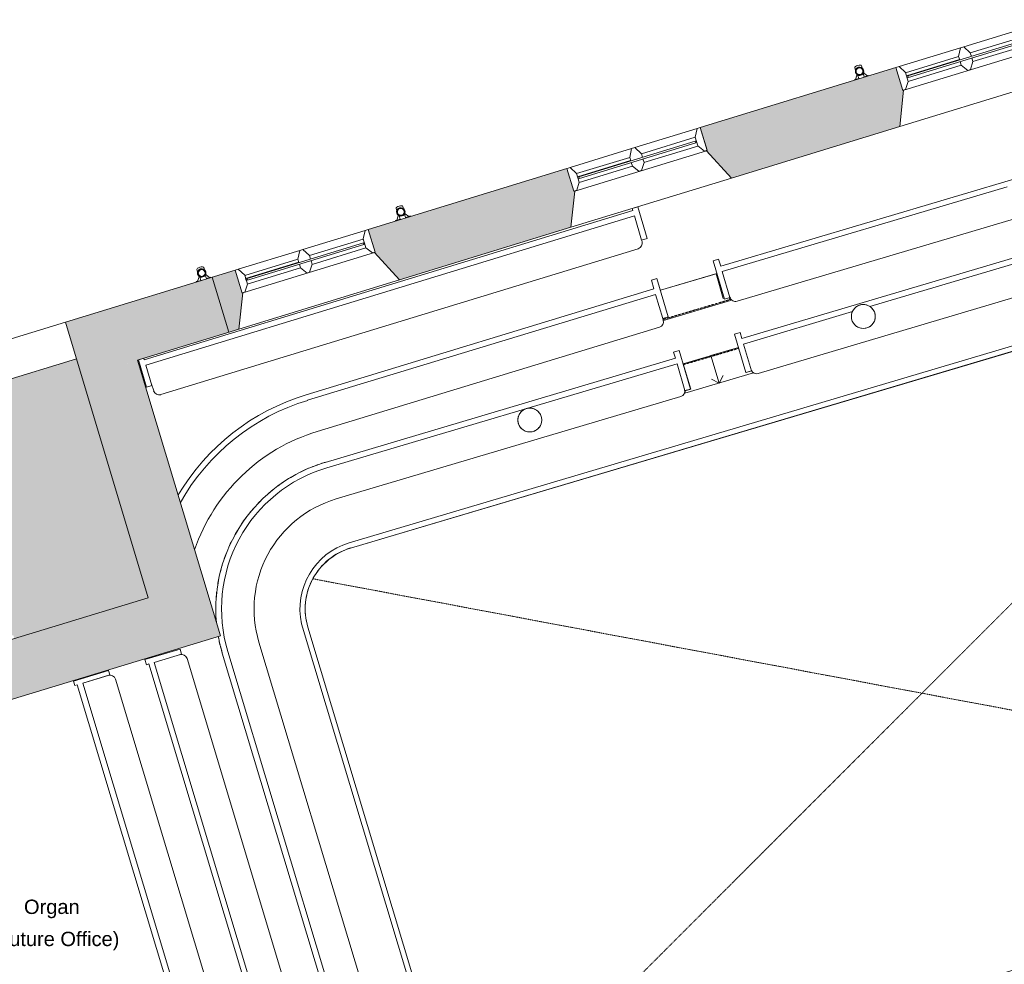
# Model space of a CAD drawing. Header units: millimetres. Extents: x -15132 to 85538, y -10653 to 24175.
# Tile 8 of 12: x -3434 to 6869, y 4700 to 14580. Entities that reach past the tile are written whole.
import ezdxf

# ---------------------------------------------------------------- set-up
doc = ezdxf.new("R2010")
doc.units = ezdxf.units.MM
doc.linetypes.add('Dash2', pattern=[3, 1.5, -1.5])
doc.linetypes.add('Overhead', pattern=[4, 2.5, -1.5])
for name, color, linetype, lineweight in [('A-AREA-IDEN', 2, 'Continuous', 9), ('A-CLNG', 13, 'Continuous', 9), ('A-DETL', 90, 'Continuous', 9), ('A-FLOR', 192, 'Continuous', 9), ('A-GENM', 13, 'Continuous', 9), ('A-GLAZ', 151, 'Continuous', 9), ('A-ROOF-PATT', 132, 'Continuous', 9), ('A-WALL', 113, 'Continuous', 9), ('A-WALL-PATT', 111, 'Continuous', 18), ('G-ANNO-TEXT', 231, 'Continuous', 9), ('I-FURN', 30, 'Continuous', 9), ('I-WALL', 2, 'Continuous', 9), ('S-STRS', 31, 'Continuous', 9), ('S-STRS-ANNO', 31, 'Continuous', 9)]:
    doc.layers.add(name, color=color, linetype=linetype, lineweight=lineweight)
doc.styles.add('Arial', font='arial.ttf', dxfattribs={"height": 150})

# ---------------------------------------------------------------- blocks, each defined once
blk = doc.blocks.new('DKA_Window_Double Arched_Chamfered Reveal - DKA_Window_Double Arched_Chamfered Reveal-4313195-01_First_Intermediate Door options')
at = {"layer": 'A-GLAZ', "lineweight": 18}
for p, q in [((-690, 475), (-724, 475)), ((-644, 395), (-690, 475)), ((-17, 475), (-63, 394)), ((-17, 475), (-63, 394)), ((18, 475), (-17, 475)), ((18, 475), (-17, 475)), ((65, 394), (18, 475)), ((65, 394), (18, 475)), ((699, 475), (653, 395)), ((733, 475), (699, 475)), ((733, 227), (733, 475)), ((-644, 299), (-644, 395)), ((-63, 360), (-644, 360)), ((-644, 360), (-644, 340)), ((-644, 340), (-630, 340)), ((-63, 394), (-63, 356)), ((-63, 394), (-63, 356)), ((-63, 356), (-63, 360)), ((-63, 338), (-63, 298)), ((-63, 338), (-63, 298)), ((65, 356), (65, 394)), ((65, 356), (65, 394)), ((65, 298), (65, 338)), ((65, 298), (65, 338)), ((653, 356), (643, 356)), ((643, 338), (653, 338)), ((653, 395), (653, 299)), ((653, 338), (653, 356)), ((-724, 227), (-694, 227)), ((-694, 227), (-644, 299)), ((-63, 298), (-13, 226)), ((-63, 298), (-13, 226)), ((-13, 226), (15, 226)), ((-13, 226), (15, 226)), ((15, 226), (65, 298)), ((15, 226), (65, 298)), ((653, 299), (703, 227)), ((703, 227), (733, 227))]:
    blk.add_line(p, q, dxfattribs=at)
at = {"layer": 'A-GLAZ'}
for p, q in [((-690, 475), (-17, 475)), ((18, 475), (699, 475)), ((-63, 394), (-644, 394)), ((643, 356), (-630, 356)), ((-630, 356), (-630, 338)), ((-630, 338), (643, 338)), ((653, 394), (65, 394)), ((643, 338), (643, 356)), ((725, 225), (-716, 225)), ((-63, 298), (-645, 298)), ((654, 298), (64, 298)), ((733, 227), (733, 225))]:
    blk.add_line(p, q, dxfattribs=at)
blk = doc.blocks.new('DKA_Window_Double Arched_Chamfered Reveal - DKA_Window_Double Arched_Chamfered Reveal-V1-01_First_Intermediate Door options')
at = {"layer": 'A-GLAZ', "lineweight": 18}
for p, q in [((-690, 475), (-724, 475)), ((-644, 395), (-690, 475)), ((-17, 475), (-63, 394)), ((-17, 475), (-63, 394)), ((18, 475), (-17, 475)), ((18, 475), (-17, 475)), ((65, 394), (18, 475)), ((65, 394), (18, 475)), ((699, 475), (653, 395)), ((733, 475), (699, 475)), ((733, 227), (733, 475)), ((-644, 299), (-644, 395)), ((-63, 360), (-644, 360)), ((-644, 360), (-644, 340)), ((-644, 340), (-630, 340)), ((-63, 394), (-63, 356)), ((-63, 394), (-63, 356)), ((-63, 356), (-63, 360)), ((-63, 338), (-63, 298)), ((-63, 338), (-63, 298)), ((65, 356), (65, 394)), ((65, 356), (65, 394)), ((65, 298), (65, 338)), ((65, 298), (65, 338)), ((653, 356), (643, 356)), ((643, 338), (653, 338)), ((653, 395), (653, 299)), ((653, 338), (653, 356)), ((-724, 227), (-694, 227)), ((-694, 227), (-644, 299)), ((-63, 298), (-13, 226)), ((-63, 298), (-13, 226)), ((-13, 226), (15, 226)), ((-13, 226), (15, 226)), ((15, 226), (65, 298)), ((15, 226), (65, 298)), ((653, 299), (703, 227)), ((703, 227), (733, 227))]:
    blk.add_line(p, q, dxfattribs=at)
at = {"layer": 'A-GLAZ'}
for p, q in [((-690, 475), (-17, 475)), ((18, 475), (699, 475)), ((-63, 394), (-644, 394)), ((643, 356), (-630, 356)), ((-630, 356), (-630, 338)), ((-630, 338), (643, 338)), ((653, 394), (65, 394)), ((643, 338), (643, 356)), ((725, 225), (-716, 225)), ((-63, 298), (-645, 298)), ((654, 298), (64, 298)), ((733, 227), (733, 225))]:
    blk.add_line(p, q, dxfattribs=at)
blk = doc.blocks.new('Generic Models 1 - Generic Models 1-2082829-01_First_Intermediate Door options')
at = {"layer": 'A-GENM'}
for p, q in [((11460, 13303), (11292, 12956)), ((11514, 13276), (11460, 13303)), ((11487, 13220), (11514, 13276)), ((11346, 12930), (11460, 13165)), ((8886, 12661), (9636, 12883)), ((10350, 12546), (10540, 12891)), ((10488, 12920), (10478, 12902)), ((10540, 12891), (10488, 12920)), ((11292, 12956), (11346, 12930)), ((11346, 12930), (11328, 12894)), ((8954, 12618), (9653, 12826)), ((10448, 12848), (10298, 12575)), ((8766, 12625), (4122, 11246)), ((10296, 12571), (10298, 12575)), ((10298, 12575), (10350, 12546)), ((11083, 12629), (10886, 12257)), ((11136, 12600), (11083, 12629)), ((11122, 12574), (11136, 12600)), ((5461, 11581), (8733, 12553)), ((7233, 11752), (9750, 12500)), ((10939, 12229), (11093, 12519)), ((10886, 12257), (10939, 12229)), ((12195, 12236), (12965, 9681)), ((13720, 7382), (12252, 12257)), ((11877, 12116), (12633, 9604)), ((9886, 12040), (13, 9107)), ((28, 9054), (9902, 11987)), ((4293, 10879), (7233, 11752)), ((11566, 11794), (12963, 7154)), ((13020, 7171), (11623, 11811)), ((11240, 11696), (11933, 9394)), ((10728, 11541), (12125, 6902)), ((12178, 6918), (10781, 11557)), ((4139, 11188), (5279, 11527)), ((4103, 11309), (4045, 11291)), ((4045, 11291), (4165, 10889)), ((4122, 11246), (4103, 11309)), ((4223, 10906), (4139, 11188)), ((3427, 11039), (-238, 9950)), ((3465, 11119), (3408, 11102)), ((3408, 11102), (3427, 11039)), ((3585, 10717), (3465, 11119)), ((-221, 9893), (3444, 10981)), ((3444, 10981), (3527, 10700)), ((4165, 10889), (4223, 10906)), ((3527, 10700), (3585, 10717)), ((-124, 9567), (3483, 10638)), ((12633, 9604), (13337, 7266)), ((12965, 9681), (13663, 7364)), ((11933, 9394), (12637, 7056)), ((-485, 8261), (930, 3561)), ((996, 3525), (-419, 8225)), ((304, 3969), (-931, 8071)), ((-1756, 7997), (-2124, 7887)), ((-2026, 7858), (-1740, 7944)), ((-1740, 7944), (-1756, 7997)), ((-1314, 7955), (-62, 3796)), ((-5, 3813), (-1257, 7973)), ((-2124, 7887), (-2108, 7833)), ((-2108, 7833), (-2083, 7841)), ((-2083, 7841), (-799, 3575)), ((-742, 3592), (-2026, 7858)), ((-433, 3748), (-1683, 7898)), ((12724, 6461), (12694, 6409)), ((12694, 6409), (13031, 6210)), ((12704, 6473), (12724, 6461)), ((12976, 6312), (12724, 6461)), ((13062, 6261), (13029, 6280)), ((13031, 6210), (13062, 6261)), ((11681, 6074), (1826, 3080)), ((1842, 3028), (11697, 6021)), ((13401, 6057), (13373, 6004)), ((13373, 6004), (13735, 5812)), ((13384, 6067), (13401, 6057)), ((13645, 5927), (13401, 6057)), ((13763, 5864), (13699, 5899)), ((12355, 5773), (12321, 5792)), ((12385, 5825), (12355, 5773)), ((12355, 5773), (12594, 5638)), ((12711, 5641), (12385, 5825)), ((13735, 5812), (13763, 5864)), ((12648, 5608), (12682, 5589)), ((12682, 5589), (12711, 5641)), ((11837, 5562), (9307, 4793)), ((11200, 4950), (11953, 5179)), ((11273, 5035), (11936, 5236)), ((7826, 3988), (11068, 4973)), ((11176, 4943), (7785, 3913)), ((9307, 4793), (6375, 3903)), ((6416, 3560), (7609, 3922)), ((-70, 3731), (298, 3842)), ((281, 3899), (-5, 3813)), ((298, 3842), (281, 3899)), ((6338, 3818), (6280, 3801)), ((6335, 3828), (6338, 3818)), ((6416, 3560), (6338, 3818)), ((7684, 3882), (6434, 3503)), ((-62, 3796), (-87, 3789)), ((-87, 3789), (-70, 3731)), ((6280, 3801), (6394, 3428)), ((-806, 3510), (-439, 3621)), ((-456, 3678), (-742, 3592)), ((-439, 3621), (-456, 3678)), ((5557, 3654), (1981, 2568)), ((5634, 3605), (5632, 3614)), ((5692, 3622), (5634, 3605)), ((5805, 3249), (5692, 3622)), ((-799, 3575), (-824, 3567)), ((-824, 3567), (-806, 3510)), ((5634, 3605), (5713, 3346)), ((6394, 3428), (6451, 3445)), ((6451, 3445), (6434, 3503)), ((4323, 2924), (5713, 3346)), ((5730, 3289), (4270, 2845)), ((5730, 3289), (5748, 3232)), ((5748, 3232), (5805, 3249)), ((578, 3100), (211, 3004)), ((593, 3042), (578, 3100)), ((290, 2962), (593, 3042)), ((2080, 2243), (4113, 2860)), ((4201, 2824), (2098, 2186))]:
    blk.add_line(p, q, dxfattribs=at)
for centre, radius, start, end in [((9996, 11250), 2470, 24.0713, 52.8956), ((9996, 11250), 2410, 24.1619, 52.6119), ((10091, 11350), 1600, 76.0081, 106.5443), ((10091, 11350), 1540, 76.6015, 106.5443), ((11382, 12867), 60, 154.1374, 229.4096), ((9996, 11250), 2070, 24.7478, 49.4096), ((8857, 12539), 125, 163.0146, 173.8496), ((8857, 12539), 125, 145.8012, 161.7692), ((8857, 12539), 125, 136.5677, 141.6293), ((8857, 12539), 125, 73.6566, 76.521), ((8857, 12539), 125, 56.2909, 69.5684), ((8857, 12539), 125, 39.2391, 53.0959), ((8857, 12539), 125, 37.2821, 39.2391), ((8857, 12539), 125, 20.7042, 33.2159), ((8857, 12539), 125, 0, 16.1263), ((10243, 12600), 60, 263.0678, 331.143), ((10091, 11350), 1600, 16.7566, 49.9035), ((8857, 12539), 125, 173.8496, 180), ((8857, 12539), 125, 180, 196.682), ((8857, 12539), 125, 201.9872, 213.4498), ((8857, 12539), 125, 326.5502, 338.0128), ((8857, 12539), 125, 343.318, 0), ((10091, 11350), 1200, 83.0678, 106.5443), ((10091, 11350), 1540, 16.7566, 49.4226), ((8857, 12539), 125, 219.5802, 230.4198), ((8857, 12539), 125, 236.5502, 248.0128), ((8857, 12539), 125, 253.318, 286.682), ((8857, 12539), 125, 291.9872, 303.4498), ((8857, 12539), 125, 309.5802, 320.4198), ((11002, 12220), 60, 152.0511, 223.7004), ((10091, 11350), 1200, 16.7566, 43.7004), ((10091, 11350), 720, 16.7566, 106.5443), ((10091, 11350), 665, 16.7566, 106.5443), ((5393, 11476), 125, 145.9413, 156.0771), ((5393, 11476), 125, 127.4438, 143.5311), ((5393, 11476), 125, 110.7947, 123.1243), ((5393, 11476), 125, 90, 106.1531), ((5393, 11476), 125, 73.8541, 90), ((5393, 11476), 125, 57.0116, 70.6811), ((5393, 11476), 125, 55.2762, 57.0116), ((5393, 11476), 125, 38.6837, 50.5475), ((5393, 11476), 125, 21.4874, 33.0856), ((5393, 11476), 125, 163.9853, 180), ((5393, 11476), 125, 180, 196.682), ((5393, 11476), 125, 156.0771, 160.0403), ((5393, 11476), 125, 0, 16.4265), ((5393, 11476), 125, 343.318, 0), ((5393, 11476), 125, 201.9872, 213.4498), ((5393, 11476), 125, 219.5802, 230.4198), ((5393, 11476), 125, 236.5502, 248.0128), ((5393, 11476), 125, 253.318, 286.682), ((5393, 11476), 125, 291.9872, 303.4498), ((5393, 11476), 125, 309.5802, 320.4198), ((5393, 11476), 125, 326.5502, 338.0128), ((4276, 10937), 60, 204.9567, 286.5443), ((3466, 10696), 60, 286.5443, 16.5443), ((1903, 10393), 125, 111.9872, 123.4498), ((1903, 10393), 125, 90, 106.682), ((1903, 10393), 125, 73.318, 90), ((1903, 10393), 125, 56.5502, 68.0128), ((1903, 10393), 125, 163.318, 180), ((1903, 10393), 125, 146.5502, 158.0128), ((1903, 10393), 125, 129.5802, 140.4198), ((1903, 10393), 125, 39.5802, 50.4198), ((1903, 10393), 125, 21.9872, 33.4498), ((1903, 10393), 125, 0, 16.682), ((1903, 10393), 125, 180, 196.682), ((1903, 10393), 125, 201.9872, 213.4498), ((1903, 10393), 125, 219.5802, 230.4198), ((1903, 10393), 125, 309.5802, 320.4198), ((1903, 10393), 125, 326.5502, 338.0128), ((1903, 10393), 125, 343.318, 0), ((1903, 10393), 125, 236.5502, 248.0128), ((1903, 10393), 125, 253.318, 286.682), ((1903, 10393), 125, 291.9872, 303.4498), ((218, 8417), 1600, 106.5443, 185.1701), ((218, 8417), 1540, 106.5443, 196.7566), ((218, 8417), 1200, 106.5443, 196.7566), ((218, 8417), 720, 106.5443, 192.4749), ((218, 8417), 665, 106.5443, 196.7566), ((218, 8417), 1600, 190.3699, 196.7566), ((-1741, 7881), 60, 16.7566, 106.7566), ((11468, 6672), 2301, 341.1067, 17.4947), ((11468, 6672), 2361, 340.8717, 17.4853), ((11468, 6672), 1961, 344.1265, 17.6183), ((11488, 6710), 1540, 345.0258, 16.7566), ((11488, 6710), 1600, 344.4262, 16.7566), ((11488, 6710), 1200, 351.534, 16.7566), ((11488, 6710), 720, 286.8956, 16.7566), ((11488, 6710), 665, 286.8956, 16.7566), ((12734, 6525), 60, 171.534, 239.4126), ((13412, 6120), 60, 164.1265, 241.9395), ((11488, 6710), 1200, 286.8956, 309.6384), ((12292, 5740), 60, 60.5763, 129.6384), ((11488, 6710), 1540, 286.8956, 315.8963), ((11488, 6710), 1600, 286.8956, 316.4584), ((11152, 5066), 125, 129.5802, 140.4198), ((11152, 5066), 125, 111.9872, 123.4498), ((11152, 5066), 125, 90, 106.682), ((11152, 5066), 125, 73.318, 90), ((11152, 5066), 125, 56.5502, 68.0128), ((11152, 5066), 125, 39.5802, 50.4198), ((11152, 5066), 125, 163.318, 180), ((11152, 5066), 125, 180, 196.0147), ((11152, 5066), 125, 146.5502, 158.0128), ((11152, 5066), 125, 21.9872, 33.4498), ((11152, 5066), 125, 0, 16.682), ((11152, 5066), 125, 345.8831, 360), ((11152, 5066), 125, 199.9701, 227.9081), ((11152, 5066), 125, 227.9081, 231.7114), ((11152, 5066), 125, 236.6075, 249.1748), ((11152, 5066), 125, 253.057, 269.1593), ((11152, 5066), 125, 292.4968, 322.127), ((11152, 5066), 125, 326.8609, 339.0552), ((11152, 5066), 125, 343.543, 345.8831), ((11152, 5066), 125, 272.6375, 281.2944), ((246, 3952), 60, 286.7566, 16.7566), ((6392, 3845), 60, 106.8956, 196.8956), ((-491, 3730), 60, 286.7566, 16.7566), ((5574, 3597), 60, 16.8956, 106.8956), ((1633, 3717), 720, 192.4749, 286.8956), ((1633, 3717), 665, 196.7566, 286.8956), ((607, 2984), 60, 35.5291, 103.5962), ((1633, 3717), 1200, 215.5291, 286.8956), ((1633, 3717), 1600, 208.0287, 286.8956), ((1633, 3717), 1540, 209.3257, 286.8956)]:
    blk.add_arc(centre, radius, start, end, dxfattribs=at)
blk = doc.blocks.new('Furniture 7 - Furniture 7-2370758-01_First_Intermediate Door options')
at = {"layer": 'I-FURN'}
for p, q in [((-2504, 7773), (-2871, 7663)), ((-2490, 7727), (-2504, 7773)), ((-2871, 7663), (-2857, 7616)), ((-2775, 7641), (-2490, 7727)), ((-2507, 7722), (-2775, 7641)), ((-1491, 3375), (-2775, 7641)), ((-2775, 7641), (-1491, 3375)), ((-1183, 3531), (-2432, 7682)), ((-2857, 7616), (-2833, 7624)), ((-2833, 7624), (-1548, 3358)), ((-1556, 3293), (-1188, 3404)), ((-1205, 3461), (-1491, 3375)), ((-1491, 3375), (-1223, 3456)), ((-1188, 3404), (-1205, 3461)), ((-1548, 3358), (-1573, 3350)), ((-1573, 3350), (-1556, 3293))]:
    blk.add_line(p, q, dxfattribs=at)
for centre, start, end in [((-2490, 7664), 16.7566, 106.7566), ((-1240, 3513), 286.7566, 16.7566)]:
    blk.add_arc(centre, 60, start, end, dxfattribs=at)
blk = doc.blocks.new('Furniture 4 - Furniture 6-3955752-01_First_Intermediate Door options')
at = {"layer": 'I-FURN'}
for p, q in [((9533, 13676), (3901, 12003)), ((3918, 11946), (6897, 12831)), ((4072, 11637), (6974, 12499)), ((3879, 12076), (3821, 12059)), ((3821, 12059), (3941, 11656)), ((3901, 12003), (3879, 12076)), ((3234, 11874), (3176, 11857)), ((3176, 11857), (3203, 11765)), ((3353, 11471), (3234, 11874)), ((3998, 11674), (3918, 11946)), ((3203, 11765), (-438, 10656)), ((-421, 10599), (3220, 11707)), ((3220, 11707), (3296, 11454)), ((3941, 11656), (3998, 11674)), ((3296, 11454), (3353, 11471)), ((3300, 11438), (3296, 11454)), ((-322, 10274), (3260, 11364))]:
    blk.add_line(p, q, dxfattribs=at)
for centre, radius, start, end in [((4055, 11694), 60, 196.5443, 286.5443), ((3243, 11421), 60, 286.9296, 16.5443), ((248, 8400), 2358, 106.9032, 149.1321), ((248, 8400), 2298, 106.9029, 150.5137), ((248, 8400), 1958, 106.9006, 161.0325)]:
    blk.add_arc(centre, radius, start, end, dxfattribs=at)
blk = doc.blocks.new('Gutter-AWMS_Rainwater-ApexHeritage_VictorianOgee-RoundPipe - OG50 - P30-4786566-01_First_Intermediate Door options')
at = {"layer": 'A-GENM'}
for p, q in [((5303, 14077), (5311, 14052)), ((5383, 14074), (5375, 14099)), ((5392, 14020), (5403, 13982)), ((5399, 14022), (5397, 14031)), ((5436, 13994), (5399, 14022)), ((5312, 13956), (5297, 13952)), ((5297, 13952), (5298, 13950)), ((5298, 13950), (5346, 13964)), ((5327, 14000), (5312, 13956)), ((5324, 14009), (5327, 14000)), ((5346, 13964), (5334, 14002)), ((5403, 13982), (5451, 13997)), ((5450, 13998), (5436, 13994)), ((5451, 13997), (5450, 13998))]:
    blk.add_line(p, q, dxfattribs=at)
for start, end in [(17.0451, 197.0451), (197.0451, 17.0451)]:
    blk.add_arc((5354, 14041), 44, start, end, dxfattribs=at)
at = {"layer": 'A-GENM', "lineweight": 18}
for radius, start, end in [(37.5, 107.0451, 287.0451), (35.5, 107.0451, 287.0451), (37.5, 287.0451, 107.0451), (35.5, 287.0451, 107.0451)]:
    blk.add_arc((5354, 14041), radius, start, end, dxfattribs=at)
at = {"layer": 'A-GENM'}
for start_param, end_param in [(1.570796, 3.141593), (0, 1.570796)]:
    blk.add_ellipse((5339, 14088), major_axis=(35.9, 11), ratio=0.382683, start_param=start_param, end_param=end_param, dxfattribs=at)
blk = doc.blocks.new('Gutter-AWMS_Rainwater-ApexHeritage_VictorianOgee-RoundPipe - OG50 - P30-4888507-01_First_Intermediate Door options')
at = {"layer": 'A-GENM'}
for p, q in [((504, 12606), (512, 12580)), ((583, 12602), (576, 12628)), ((512, 12485), (498, 12480)), ((498, 12480), (499, 12478)), ((499, 12478), (546, 12493)), ((527, 12528), (512, 12485)), ((524, 12537), (527, 12528)), ((546, 12493), (535, 12530)), ((592, 12548), (604, 12511)), ((600, 12551), (597, 12560)), ((637, 12523), (600, 12551)), ((604, 12511), (651, 12525)), ((651, 12527), (637, 12523)), ((651, 12525), (651, 12527))]:
    blk.add_line(p, q, dxfattribs=at)
for start, end in [(17.0451, 197.0451), (197.0451, 17.0451)]:
    blk.add_arc((554, 12570), 44, start, end, dxfattribs=at)
at = {"layer": 'A-GENM', "lineweight": 18}
for radius, start, end in [(37.5, 107.0451, 287.0451), (35.5, 107.0451, 287.0451), (37.5, 287.0451, 107.0451), (35.5, 287.0451, 107.0451)]:
    blk.add_arc((554, 12570), radius, start, end, dxfattribs=at)
at = {"layer": 'A-GENM'}
for start_param, end_param in [(1.570796, 3.141593), (0, 1.570796)]:
    blk.add_ellipse((540, 12617), major_axis=(35.9, 11), ratio=0.382683, start_param=start_param, end_param=end_param, dxfattribs=at)
blk = doc.blocks.new('Gutter-AWMS_Rainwater-ApexHeritage_VictorianOgee-RoundPipe - OG50 - P30-4888508-01_First_Intermediate Door options')
at = {"layer": 'A-GENM'}
for p, q in [((-1580, 11967), (-1573, 11941)), ((-1501, 11963), (-1509, 11989)), ((-1586, 11839), (-1538, 11854)), ((-1557, 11889), (-1572, 11845)), ((-1560, 11898), (-1557, 11889)), ((-1538, 11854), (-1550, 11891)), ((-1492, 11909), (-1480, 11872)), ((-1484, 11912), (-1487, 11920)), ((-1448, 11884), (-1484, 11912)), ((-1480, 11872), (-1433, 11886)), ((-1433, 11888), (-1448, 11884)), ((-1433, 11886), (-1433, 11888)), ((-1572, 11845), (-1586, 11841)), ((-1586, 11841), (-1586, 11839))]:
    blk.add_line(p, q, dxfattribs=at)
for start, end in [(17.0451, 197.0451), (197.0451, 17.0451)]:
    blk.add_arc((-1530, 11931), 44, start, end, dxfattribs=at)
at = {"layer": 'A-GENM', "lineweight": 18}
for radius, start, end in [(37.5, 107.0451, 287.0451), (35.5, 107.0451, 287.0451), (37.5, 287.0451, 107.0451), (35.5, 287.0451, 107.0451)]:
    blk.add_arc((-1530, 11931), radius, start, end, dxfattribs=at)
at = {"layer": 'A-GENM'}
for start_param, end_param in [(1.570796, 3.141593), (0, 1.570796)]:
    blk.add_ellipse((-1544, 11978), major_axis=(35.9, 11), ratio=0.382683, start_param=start_param, end_param=end_param, dxfattribs=at)
blk = doc.blocks.new('Furniture 1 - Furniture 6-6632432-01_First_Intermediate Door options')
at = {"layer": 'I-FURN'}
for p, q in [((2320, 14788), (-2792, 13226)), ((2371, 14826), (2314, 14809)), ((2314, 14809), (2320, 14788)), ((2470, 14495), (2371, 14826)), ((-2775, 13168), (2337, 14731)), ((2337, 14731), (2412, 14478)), ((2412, 14478), (2470, 14495)), ((2417, 14462), (2412, 14478)), ((-2619, 12861), (2377, 14387)), ((-2797, 13242), (-2854, 13224)), ((-2854, 13224), (-2769, 12939)), ((-2792, 13226), (-2797, 13242)), ((-2712, 12956), (-2775, 13168)), ((-2769, 12939), (-2712, 12956)), ((-2717, 12972), (-2694, 12900))]:
    blk.add_line(p, q, dxfattribs=at)
for centre, start, end in [((2359, 14445), 286.9923, 16.5443), ((-2637, 12918), 197.2657, 286.9923)]:
    blk.add_arc(centre, 60, start, end, dxfattribs=at)

msp = doc.modelspace()

# ---------------------------------------------------------------- hatches: boundary and pattern name
at = {"layer": 'A-ROOF-PATT'}
h = msp.add_hatch(color=9, dxfattribs=at)
h.paths.add_polyline_path([(-5611.4, 7463.4), (-5433.5, 7517.4), (-5444.4, 7553.3), (-3502, 8143.1), (-3491.1, 8107.2), (-2089.7, 8532.7), (-2840.7, 11031.9), (-4163.1, 10626.4), (-3750, 9279.9), (-5933.7, 8609.8), (-5617.1, 7644.5), (-5614.1, 7643.5), (-5605.1, 7646.6), (-5596.4, 7654.1), (-5585.1, 7659.2), (-5574.7, 7661.1), (-5563.3, 7660.3), (-5552.4, 7656.4), (-5543, 7649.9), (-5535.5, 7641.2), (-5530.5, 7630.9), (-5528.4, 7619.6), (-5529.3, 7608.1), (-5533.1, 7597.3), (-5539.6, 7587.8), (-5548.3, 7580.3), (-5560.6, 7575), (-5570, 7573.3), (-5581.6, 7574.2), (-5590.5, 7571.3), (-5592.3, 7568.9), (-5575.4, 7517.4), (-5623.9, 7501.5), (-5611.8, 7464.4)])
h.paths.add_polyline_path([(-5595.3, 7577.9), (-5593.2, 7578.6), (-5596.1, 7580.5), (-5595.3, 7578)])
h.paths.add_polyline_path([(-5613.2, 7632.6), (-5612, 7636.1), (-5614.1, 7635.4)])
at = {"layer": 'A-WALL-PATT', "lineweight": 9}
h = msp.add_hatch(color=8, dxfattribs=at)
h.paths.add_polyline_path([(5670, 13432.1), (5773.8, 13463.9), (5815.5, 13843.2), (5807.5, 13840.7), (5734.3, 14079.3), (5494.2, 14005.7), (5624.2, 13581.7)])
h.paths.add_polyline_path([(7454.3, 13979.1), (7543.8, 14006.6), (7367.9, 14580.2), (7128.4, 14506.8), (7201.6, 14268.1), (7193.3, 14265.6), (7417.1, 14019.9)])
for points in [[(4102.1, 12951.3), (5670, 13432.1), (5494.2, 14005.7), (3926.2, 13525), (4043.2, 13143.4)], [(590.9, 11874.8), (2247.3, 12382.7), (2071.4, 12956.3), (415, 12448.4), (503, 12161.6)], [(-2783.2, 10840.3), (-1244.8, 11312), (-1420.6, 11885.6), (-2955.8, 11414.9)], [(-2089.7, 8532.7), (-1506.1, 8710), (-2200, 11019.1), (-2783.2, 10840.3), (-2158.2, 8760.6)], [(-5323, 6923.9), (-1333.4, 8135.4), (-1506.1, 8710), (-5510, 7494.2), (-5350.4, 7007.5)]]:
    msp.add_hatch(color=8, dxfattribs=at).paths.add_polyline_path(points)
h = msp.add_hatch(color=8, dxfattribs=at)
h.paths.add_polyline_path([(2247.3, 12382.7), (2332, 12408.6), (2373.6, 12787.9), (2365.6, 12785.4), (2292.5, 13024.1), (2071.4, 12956.3), (2210, 12504.3)])
h.paths.add_polyline_path([(4012.4, 12923.8), (4102.1, 12951.3), (3926.2, 13525), (3686.6, 13451.5), (3759.7, 13212.9), (3751.4, 13210.3), (3812.4, 13143.4)])
h = msp.add_hatch(color=8, dxfattribs=at)
h.paths.add_polyline_path([(-1244.8, 11312), (-1141, 11343.8), (-1099.3, 11723.1), (-1107.3, 11720.6), (-1180.5, 11959.3), (-1420.6, 11885.6), (-1254.5, 11343.7)])
h.paths.add_polyline_path([(539.5, 11859), (590.9, 11874.8), (415, 12448.4), (213.6, 12386.7), (286.8, 12148.1), (278.5, 12145.5), (477.8, 11926.8)])

# ---------------------------------------------------------------- linework, layer by layer
at = {"layer": 'A-CLNG'}
msp.add_line((28.2, 9052.9), (9901.9, 11985.9), dxfattribs=at)
for radius, start, end in [(665, 106.54434, 157.04035), (1600, 160.74256, 160.99412), (1600, 165.1668, 165.88446), (1600, 169.67211, 170.77238), (665, 158.27986, 163.5857), (1600, 174.24322, 175.65811), (665, 165.82595, 170.31978), (665, 173.38181, 177.19166), (1600, 178.87414, 180.54191), (665, 180.94611, 184.17), (1600, 183.55446, 185.05139), (665, 188.51731, 191.23439)]:
    msp.add_arc((217.6, 8415.4), radius, start, end, dxfattribs=at)
at = {"layer": 'A-DETL', "linetype": 'Dash2'}
for p, q in [((10407, 11934.8), (1531.5, 3059.3)), ((-367.7, 8732.3), (12074.4, 6396))]:
    msp.add_line(p, q, dxfattribs=at)
at = {"layer": 'A-FLOR'}
for p, q in [((3270.3, 11749.9), (3861.1, 11925.2)), ((3506.6, 10980.4), (4086.5, 11152.7)), ((-2124.1, 7886.7), (-2126.5, 7894.5)), ((-2871.5, 7663.4), (-2872.8, 7667.9))]:
    msp.add_line(p, q, dxfattribs=at)
for start, end in [(106.54434, 111.5009), (118.43829, 121.41411), (113.15209, 116.45749), (123.5357, 126.37075), (128.57018, 131.32743), (133.57605, 136.28415), (138.56652, 141.24091), (143.54775, 146.19771), (148.52301, 151.15456), (153.49417, 156.11146), (158.4624, 161.06842), (163.42848, 166.02544), (168.39292, 170.98253), (173.35609, 175.9397), (178.31824, 180.89696), (183.27958, 184.94281), (190.37543, 191.28863), (192.29143, 196.75659)]:
    msp.add_arc((217.6, 8416.6), 1600, start, end, dxfattribs=at)
at = {"layer": 'A-GENM', "lineweight": 18}
for centre, start, end in [((5393.4, 11476), 90, 180), ((5393.4, 11476), 0, 90), ((5393.4, 11476), 180, 360), ((1903.3, 10393), 90, 180), ((1903.3, 10393), 360, 90), ((1903.3, 10393), 180, 360)]:
    msp.add_arc(centre, 125, start, end, dxfattribs=at)
at = {"layer": 'A-WALL', "color": 7, "lineweight": 18}
for p, q in [((5734.3, 14079.3), (3686.6, 13451.5)), ((5807.5, 13840.7), (5734.3, 14079.3)), ((5773.8, 13463.9), (5815.5, 13843.2)), ((5815.5, 13843.2), (5807.5, 13840.7)), ((3686.6, 13451.5), (3759.7, 13212.9)), ((4012.4, 12923.8), (5773.8, 13463.9)), ((3759.7, 13212.9), (3751.4, 13210.3)), ((3751.4, 13210.3), (4012.4, 12923.8)), ((2292.5, 13024.1), (213.6, 12386.7)), ((2365.6, 12785.4), (2292.5, 13024.1)), ((2332, 12408.6), (2373.6, 12787.9)), ((2373.6, 12787.9), (2365.6, 12785.4)), ((213.6, 12386.7), (286.8, 12148.1)), ((539.5, 11859), (2332, 12408.6)), ((286.8, 12148.1), (278.5, 12145.5)), ((278.5, 12145.5), (539.5, 11859)), ((-1180.5, 11959.3), (-2955.8, 11414.9)), ((-1107.3, 11720.6), (-1180.5, 11959.3)), ((-1420.6, 11885.6), (-1244.8, 11312)), ((-1141, 11343.8), (-1099.3, 11723.1)), ((-1099.3, 11723.1), (-1107.3, 11720.6)), ((-2955.8, 11414.9), (-2089.7, 8532.7)), ((-2200, 11019.1), (-1141, 11343.8)), ((-1333.4, 8135.4), (-2200, 11019.1)), ((-2089.7, 8532.7), (-5611.4, 7463.4)), ((-5323, 6923.9), (-1333.4, 8135.4))]:
    msp.add_line(p, q, dxfattribs=at)
at = {"layer": 'I-WALL'}
for p, q in [((7454.3, 13979.1), (5773.8, 13463.9)), ((4012.4, 12923.8), (2332, 12408.6)), ((539.5, 11859), (-1141, 11343.8)), ((-4280.4, 11008.8), (-2955.8, 11414.9)), ((-2840.7, 11031.9), (-4163.1, 10626.4)), ((-1339.5, 8053.8), (-1340.6, 8054.5))]:
    msp.add_line(p, q, dxfattribs=at)
at = {"layer": 'S-STRS'}
for p, q in [((3270.3, 11749.9), (3853.5, 11923)), ((3861.2, 11925.2), (3853.5, 11923)), ((3928.2, 11664.1), (3853.5, 11923)), ((3300.7, 11435.6), (4004.9, 11644.5)), ((3937.9, 11666.9), (3928.2, 11664.1)), ((4086.8, 11151.7), (3798.8, 11067.2)), ((3508.9, 10981.1), (3587.4, 10716.6)), ((4245.1, 10885.5), (3524.3, 10674)), ((4167.2, 10889.5), (4167.4, 10888.9)), ((4167.4, 10888.9), (4224.8, 10905.9)), ((3587.4, 10716.6), (3528.3, 10699))]:
    msp.add_line(p, q, dxfattribs=at)
at = {"layer": 'S-STRS', "linetype": 'Overhead'}
for p, q in [((3298.2, 11445.3), (3997.6, 11652.8)), ((4089.7, 11142.2), (3511.4, 10972.5))]:
    msp.add_line(p, q, dxfattribs=at)
at = {"layer": 'S-STRS'}
msp.add_arc((3468.4, 10695.9), 60, 338.61987, 2.97222, dxfattribs=at)
msp.add_open_spline([(4004.9, 11644.5), (4001.1, 11648.1), (3994.5, 11656.2), (3990.2, 11665.7), (3988.7, 11670.7)], degree=3, dxfattribs=at)
at = {"layer": 'S-STRS-ANNO'}
for p, q in [((3798.8, 11067.3), (3883.3, 10779.4)), ((3883.3, 10779.4), (3805.7, 10821.8)), ((3883.3, 10779.4), (3925.7, 10857))]:
    msp.add_line(p, q, dxfattribs=at)

# ---------------------------------------------------------------- block references
at = {"layer": 'A-GENM'}
for name in ['Gutter-AWMS_Rainwater-ApexHeritage_VictorianOgee-RoundPipe - OG50 - P30-4786566-01_First_Intermediate Door options', 'Generic Models 1 - Generic Models 1-2082829-01_First_Intermediate Door options', 'Gutter-AWMS_Rainwater-ApexHeritage_VictorianOgee-RoundPipe - OG50 - P30-4888507-01_First_Intermediate Door options', 'Gutter-AWMS_Rainwater-ApexHeritage_VictorianOgee-RoundPipe - OG50 - P30-4888508-01_First_Intermediate Door options']:
    msp.add_blockref(name, (0, 0), dxfattribs=at)
at = {"layer": 'A-GLAZ'}
for name, p, rotation in [('DKA_Window_Double Arched_Chamfered Reveal - DKA_Window_Double Arched_Chamfered Reveal-V1-01_First_Intermediate Door options', (6566.2, 13837.6), 17.04553965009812), ('DKA_Window_Double Arched_Chamfered Reveal - DKA_Window_Double Arched_Chamfered Reveal-4313195-01_First_Intermediate Door options', (3124.4, 12782.3), 17.04553965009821), ('DKA_Window_Double Arched_Chamfered Reveal - DKA_Window_Double Arched_Chamfered Reveal-4313195-01_First_Intermediate Door options', (-348.6, 11717.5), 17.04553965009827)]:
    msp.add_blockref(name, p, dxfattribs=dict(at, rotation=rotation))
at = {"layer": 'I-FURN'}
for name, p in [('Furniture 4 - Furniture 6-3955752-01_First_Intermediate Door options', (0, 0)), ('Furniture 1 - Furniture 6-6632432-01_First_Intermediate Door options', (661.9, -2202.7)), ('Furniture 7 - Furniture 7-2370758-01_First_Intermediate Door options', (0, 0))]:
    msp.add_blockref(name, p, dxfattribs=at)

# ---------------------------------------------------------------- texts
at = {"layer": 'A-AREA-IDEN', "insert": (-3389.3, 5376.3), "char_height": 150, "width": 717.51, "attachment_point": 1, "style": 'Arial'}
msp.add_mtext('Organ', dxfattribs=at)
at = {"layer": 'G-ANNO-TEXT', "color": 7, "lineweight": 18, "insert": (-3741.9, 5040.5), "char_height": 150, "width": 1659.493, "attachment_point": 1, "style": 'Arial'}
msp.add_mtext('(Future Office)', dxfattribs=at)

doc.saveas('drawing.dxf')
